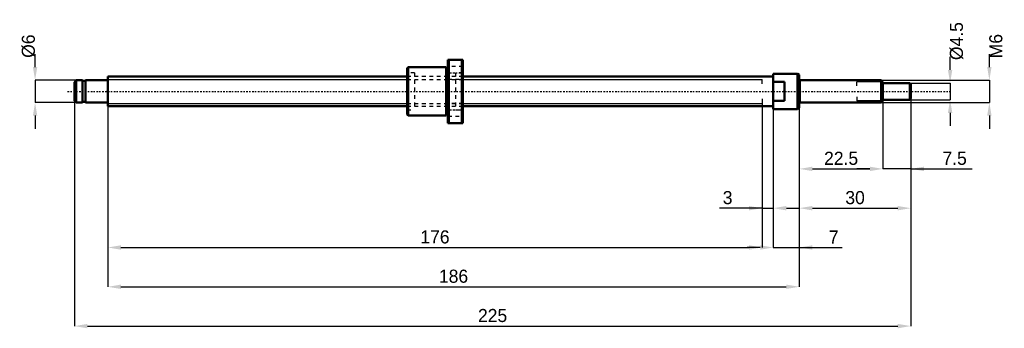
# Model space of a CAD drawing. Header units: millimetres. Extents: x -24 to 241, y -64 to 19.
import ezdxf

# ---------------------------------------------------------------- set-up
doc = ezdxf.new("R2010")
doc.units = ezdxf.units.MM
doc.linetypes.add('Center', pattern=[1.5, 0.45, -0.5, 0.05, -0.5])
doc.linetypes.add('Dashed', pattern=[2, 1, -1])
for name, color, linetype, lineweight in [('2d ConnectionPoints', 7, 'Continuous', 50), ('AM_0', 7, 'Continuous', 50), ('AM_4', 3, 'Continuous', 25), ('AM_5', 3, 'Continuous', 25), ('AM_7', 7, 'Center', 25), ('AM_9', 6, 'Dashed', 25)]:
    doc.layers.add(name, color=color, linetype=linetype, lineweight=lineweight)
doc.dimstyles.new('ISO-25', dxfattribs={"dimtxt": 2.5, "dimasz": 2.5, "dimexe": 1.25, "dimexo": 0.625, "dimtad": 1, "dimtxsty": 'Standard', "dimcen": 2.5, "dimadec": 0, "dimazin": 0, "dimtfac": 1, "dimtmove": 0, "dimatfit": 3, "dimfxl": 0, "dimarcsym": 0})

# ---------------------------------------------------------------- blocks, each defined once
blk = doc.blocks.new('1_BNK_0801_3G0_225LC5Y_Nut_0_in_BNK0801_3G0_225LC5Y_95_5__0')
at = {"layer": 'AM_0'}
for p, q in [((91.5, 8.5), (91.5, -8.5)), ((95.5, 8.5), (91.5, 8.5)), ((91.75, 8.5), (91.75, -8.5)), ((95.25, 8.5), (95.25, -8.5)), ((95.5, 8.5), (95.5, -8.5)), ((80.75, 6.5), (80.5, 6.25)), ((80.5, 6.25), (80.5, -6.25)), ((91, 6.5), (80.75, 6.5)), ((80.75, 6.5), (80.75, -6.5)), ((91, 6.5), (91, -6.5)), ((91.5, 6), (91, 6)), ((80.5, -6.25), (80.75, -6.5)), ((80.75, -6.5), (91, -6.5)), ((91, -6), (91.5, -6)), ((91.5, -8.5), (95.5, -8.5))]:
    blk.add_line(p, q, dxfattribs=at)
at = {"layer": 'AM_7'}
for p, q in [((91.3, 5), (95.7, 5)), ((91.3, -5), (95.7, -5))]:
    blk.add_line(p, q, dxfattribs=at)
at = {"layer": 'AM_9'}
for p, q in [((95.5, 6.7), (91.5, 6.7)), ((82.5, 5), (80.5, 5)), ((82.5, 5), (82.5, -5)), ((93.5, 4), (82.5, 4)), ((91.5, 3.3), (95.5, 3.3)), ((95.5, 5), (93.5, 5)), ((93.5, 5), (93.5, -5)), ((80.5, -5), (82.5, -5)), ((82.5, -4), (93.5, -4)), ((95.5, -3.3), (91.5, -3.3)), ((93.5, -5), (95.5, -5)), ((91.5, -6.7), (95.5, -6.7))]:
    blk.add_line(p, q, dxfattribs=at)
blk = doc.blocks.new('2_BNK_0801_3G0_225LC5Y_Shaft_0_in_BNK0801_3G0_225LC5Y_95_5__0')
at = {"layer": 'AM_0'}
for p, q in [((-8.5, 3), (-9, 2.5)), ((-6.8, 3), (-8.5, 3)), ((-8.5, 3), (-8.5, -3)), ((-6.8, 3), (-6.8, -3)), ((-6, 2.85), (-6.8, 2.85)), ((-0.2, 3), (-6, 3)), ((-6, 3), (-6, -3)), ((80.5, 4), (0, 4)), ((0, 4), (0, -4)), ((179, 4), (95.5, 4)), ((179, 4.75), (179, -4.75)), ((185.5, 4.75), (179, 4.75)), ((186, 4.46), (185.5, 4.75)), ((185.5, 4.75), (185.5, -4.75)), ((186, 4.46), (186, -4.46)), ((208, 3), (186.2, 3)), ((208.5, 2.5), (208, 3)), ((208, 3), (208, -3)), ((-9, 2.5), (-9, -2.5)), ((182, 2.56), (179, 2.56)), ((182, 2.56), (182, -2.56)), ((208.5, 2.5), (208.5, -2.5)), ((215.7, 2.25), (208.5, 2.25)), ((216, 1.95), (215.7, 2.25)), ((215.7, 2.25), (215.7, -2.25)), ((216, 1.95), (216, -1.95)), ((-9, -2.5), (-8.5, -3)), ((179, -2.56), (182, -2.56)), ((208, -3), (208.5, -2.5)), ((208.5, -2.25), (215.7, -2.25)), ((215.7, -2.25), (216, -1.95)), ((-8.5, -3), (-6.8, -3)), ((-6.8, -2.85), (-6, -2.85)), ((-6, -3), (-0.2, -3)), ((0, -4), (80.5, -4)), ((95.5, -4), (179, -4)), ((179, -4.75), (185.5, -4.75)), ((185.5, -4.75), (186, -4.46)), ((186.2, -3), (208, -3))]:
    blk.add_line(p, q, dxfattribs=at)
for centre, start, end in [((-0.2, 3.2), 270, 360), ((186.2, 3.2), 180, 270), ((-0.2, -3.2), 0, 90), ((186.2, -3.2), 90, 180)]:
    blk.add_arc(centre, 0.2, start, end, dxfattribs=at)
at = {"layer": 'AM_4'}
for p, q in [((-0.2, 3), (-0.2, -3)), ((186.2, 3), (186.2, -3))]:
    blk.add_line(p, q, dxfattribs=at)
at = {"layer": 'AM_5'}
for p, q in [((0, 3.23), (80.5, 3.23)), ((95.5, 3.23), (176, 3.23)), ((176, 2), (176, 3.23)), ((208.46, 2.54), (201.5, 2.54)), ((201.5, 1.5), (201.5, 2.54)), ((176, -2), (176, -3.23)), ((201.5, -1.5), (201.5, -2.54)), ((208.46, -2.54), (201.5, -2.54)), ((0, -3.23), (80.5, -3.23)), ((95.5, -3.23), (176, -3.23))]:
    blk.add_line(p, q, dxfattribs=at)
at = {"layer": 'AM_5', "linetype": 'Dashed'}
for p, q in [((80.5, 3.23), (95.5, 3.23)), ((80.5, -3.23), (95.5, -3.23))]:
    blk.add_line(p, q, dxfattribs=at)
at = {"layer": 'AM_7'}
blk.add_line((-10.8, 0), (226.8, 0), dxfattribs=at)
at = {"layer": 'AM_9'}
for p, q in [((95.5, 4), (80.5, 4)), ((80.5, -4), (95.5, -4))]:
    blk.add_line(p, q, dxfattribs=at)
blk = doc.blocks.new('*D3')
at = {"layer": 'AM_5', "color": 0, "lineweight": -2}
for p, q in [((-19.56, 6.52), (-19.56, 10.04)), ((-8.5, 3), (-19.56, 3)), ((-19.56, 3), (-19.56, -3)), ((-8.5, -3), (-19.56, -3)), ((-19.56, -6.52), (-19.56, -10.04))]:
    blk.add_line(p, q, dxfattribs=at)
at = {"layer": 'AM_5', "color": 0}
for points in [[(-20.15, 6.52), (-18.97, 6.52), (-19.56, 3)], [(-18.97, -6.52), (-20.15, -6.52), (-19.56, -3)]]:
    blk.add_solid(points, dxfattribs=at)
at = {"layer": 'Defpoints', "color": 0}
for p in [(-8.5, 3), (-19.56, -3), (-8.5, -3)]:
    blk.add_point(p, dxfattribs=at)
at = {"layer": 'AM_5', "color": 0, "insert": (-21.32, 12.15), "char_height": 3.52, "attachment_point": 5, "rotation": 90}
blk.add_mtext('Ø6', dxfattribs=at)
blk = doc.blocks.new('*D4')
at = {"layer": 'AM_5', "color": 0, "lineweight": -2}
for p, q in [((179, -4.75), (179, -41.94)), ((186, -4.46), (186, -41.94)), ((175.48, -41.94), (171.96, -41.94)), ((179, -41.94), (186, -41.94)), ((186, -41.94), (197.5, -41.94)), ((189.52, -41.94), (193.04, -41.94))]:
    blk.add_line(p, q, dxfattribs=at)
at = {"layer": 'AM_5', "color": 0}
for points in [[(175.48, -42.53), (175.48, -41.35), (179, -41.94)], [(189.52, -41.35), (189.52, -42.53), (186, -41.94)]]:
    blk.add_solid(points, dxfattribs=at)
at = {"layer": 'Defpoints', "color": 0}
for p in [(179, -4.75), (186, -4.46), (186, -41.94)]:
    blk.add_point(p, dxfattribs=at)
at = {"layer": 'AM_5', "color": 0, "insert": (195.27, -39.12), "char_height": 3.52, "attachment_point": 5}
blk.add_mtext('7', dxfattribs=at)
blk = doc.blocks.new('*D5')
at = {"layer": 'AM_5', "color": 0, "lineweight": -2}
for p, q in [((176, -3.23), (176, -31.38)), ((179, -4.75), (179, -31.38)), ((176, -31.38), (164.5, -31.38)), ((172.48, -31.38), (168.96, -31.38)), ((176, -31.38), (179, -31.38)), ((182.52, -31.38), (186.04, -31.38))]:
    blk.add_line(p, q, dxfattribs=at)
at = {"layer": 'AM_5', "color": 0}
for points in [[(172.48, -31.97), (172.48, -30.79), (176, -31.38)], [(182.52, -30.79), (182.52, -31.97), (179, -31.38)]]:
    blk.add_solid(points, dxfattribs=at)
at = {"layer": 'Defpoints', "color": 0}
for p in [(176, -3.23), (179, -4.75), (179, -31.38)]:
    blk.add_point(p, dxfattribs=at)
at = {"layer": 'AM_5', "color": 0, "insert": (166.73, -28.56), "char_height": 3.52, "attachment_point": 5}
blk.add_mtext('3', dxfattribs=at)
blk = doc.blocks.new('*D6')
at = {"layer": 'AM_5', "color": 0, "lineweight": -2}
for p, q in [((0, -4), (0, -41.94)), ((176, -3.23), (176, -41.94)), ((3.52, -41.94), (172.48, -41.94))]:
    blk.add_line(p, q, dxfattribs=at)
at = {"layer": 'AM_5', "color": 0}
for points in [[(3.52, -41.35), (3.52, -42.53), (0, -41.94)], [(172.48, -42.53), (172.48, -41.35), (176, -41.94)]]:
    blk.add_solid(points, dxfattribs=at)
at = {"layer": 'Defpoints', "color": 0}
for p in [(0, -4), (176, -3.23), (176, -41.94)]:
    blk.add_point(p, dxfattribs=at)
at = {"layer": 'AM_5', "color": 0, "insert": (88, -39.12), "char_height": 3.52, "attachment_point": 5}
blk.add_mtext('176', dxfattribs=at)
blk = doc.blocks.new('*D7')
at = {"layer": 'AM_5', "color": 0, "lineweight": -2}
for p, q in [((0, -4), (0, -52.5)), ((186, -4.46), (186, -52.5)), ((3.52, -52.5), (182.48, -52.5))]:
    blk.add_line(p, q, dxfattribs=at)
at = {"layer": 'AM_5', "color": 0}
for points in [[(3.52, -51.91), (3.52, -53.09), (0, -52.5)], [(182.48, -53.09), (182.48, -51.91), (186, -52.5)]]:
    blk.add_solid(points, dxfattribs=at)
at = {"layer": 'Defpoints', "color": 0}
for p in [(0, -4), (186, -4.46), (186, -52.5)]:
    blk.add_point(p, dxfattribs=at)
at = {"layer": 'AM_5', "color": 0, "insert": (93, -49.68), "char_height": 3.52, "attachment_point": 5}
blk.add_mtext('186', dxfattribs=at)
blk = doc.blocks.new('*D8')
at = {"layer": 'AM_5', "color": 0, "lineweight": -2}
for p, q in [((-9, -2.5), (-9, -63.06)), ((216, -1.95), (216, -63.06)), ((-5.48, -63.06), (212.48, -63.06))]:
    blk.add_line(p, q, dxfattribs=at)
at = {"layer": 'AM_5', "color": 0}
for points in [[(-5.48, -62.47), (-5.48, -63.65), (-9, -63.06)], [(212.48, -63.65), (212.48, -62.47), (216, -63.06)]]:
    blk.add_solid(points, dxfattribs=at)
at = {"layer": 'Defpoints', "color": 0}
for p in [(-9, -2.5), (216, -1.95), (216, -63.06)]:
    blk.add_point(p, dxfattribs=at)
at = {"layer": 'AM_5', "color": 0, "insert": (103.5, -60.24), "char_height": 3.52, "attachment_point": 5}
blk.add_mtext('225', dxfattribs=at)
blk = doc.blocks.new('*D9')
at = {"layer": 'AM_5', "color": 0, "lineweight": -2}
for p, q in [((208.5, -2.25), (208.5, -20.82)), ((216, -1.95), (216, -20.82)), ((204.98, -20.82), (201.46, -20.82)), ((216, -20.82), (208.5, -20.82)), ((216, -20.82), (232.53, -20.82)), ((219.52, -20.82), (223.04, -20.82))]:
    blk.add_line(p, q, dxfattribs=at)
at = {"layer": 'AM_5', "color": 0}
for points in [[(204.98, -21.41), (204.98, -20.23), (208.5, -20.82)], [(219.52, -20.23), (219.52, -21.41), (216, -20.82)]]:
    blk.add_solid(points, dxfattribs=at)
at = {"layer": 'Defpoints', "color": 0}
for p in [(208.5, -2.25), (216, -1.95), (208.5, -20.82)]:
    blk.add_point(p, dxfattribs=at)
at = {"layer": 'AM_5', "color": 0, "insert": (227.78, -18), "char_height": 3.52, "attachment_point": 5}
blk.add_mtext('7.5', dxfattribs=at)
blk = doc.blocks.new('*D10')
at = {"layer": 'AM_5', "color": 0, "lineweight": -2}
for p, q in [((208.5, -2.25), (208.5, -20.82)), ((186, -4.46), (186, -20.82)), ((189.52, -20.82), (204.98, -20.82))]:
    blk.add_line(p, q, dxfattribs=at)
at = {"layer": 'AM_5', "color": 0}
for points in [[(189.52, -20.23), (189.52, -21.41), (186, -20.82)], [(204.98, -21.41), (204.98, -20.23), (208.5, -20.82)]]:
    blk.add_solid(points, dxfattribs=at)
at = {"layer": 'Defpoints', "color": 0}
for p in [(208.5, -2.25), (186, -4.46), (208.5, -20.82)]:
    blk.add_point(p, dxfattribs=at)
at = {"layer": 'AM_5', "color": 0, "insert": (197.25, -18), "char_height": 3.52, "attachment_point": 5}
blk.add_mtext('22.5', dxfattribs=at)
blk = doc.blocks.new('*D11')
at = {"layer": 'AM_5', "color": 0, "lineweight": -2}
for p, q in [((216, -1.95), (216, -31.38)), ((186, -4.46), (186, -31.38)), ((189.52, -31.38), (212.48, -31.38))]:
    blk.add_line(p, q, dxfattribs=at)
at = {"layer": 'AM_5', "color": 0}
for points in [[(189.52, -30.79), (189.52, -31.97), (186, -31.38)], [(212.48, -31.97), (212.48, -30.79), (216, -31.38)]]:
    blk.add_solid(points, dxfattribs=at)
at = {"layer": 'Defpoints', "color": 0}
for p in [(216, -1.95), (186, -4.46), (216, -31.38)]:
    blk.add_point(p, dxfattribs=at)
at = {"layer": 'AM_5', "color": 0, "insert": (201, -28.56), "char_height": 3.52, "attachment_point": 5}
blk.add_mtext('30', dxfattribs=at)
blk = doc.blocks.new('*D12')
at = {"layer": 'AM_5', "color": 0, "lineweight": -2}
for p, q in [((226.56, 5.77), (226.56, 9.29)), ((215.7, 2.25), (226.56, 2.25)), ((226.56, 2.25), (226.56, -2.25)), ((215.7, -2.25), (226.56, -2.25)), ((226.56, -5.77), (226.56, -9.29))]:
    blk.add_line(p, q, dxfattribs=at)
at = {"layer": 'AM_5', "color": 0}
for points in [[(225.97, 5.77), (227.15, 5.77), (226.56, 2.25)], [(227.15, -5.77), (225.97, -5.77), (226.56, -2.25)]]:
    blk.add_solid(points, dxfattribs=at)
at = {"layer": 'Defpoints', "color": 0}
for p in [(215.7, 2.25), (215.7, -2.25), (226.56, -2.25)]:
    blk.add_point(p, dxfattribs=at)
at = {"layer": 'AM_5', "color": 0, "insert": (228.32, 13.51), "char_height": 3.52, "attachment_point": 5, "rotation": 90}
blk.add_mtext('Ø4.5', dxfattribs=at)
blk = doc.blocks.new('*D13')
at = {"layer": 'AM_5', "color": 0, "lineweight": -2}
for p, q in [((237.12, 6.52), (237.12, 10.04)), ((208, 3), (237.12, 3)), ((237.12, 3), (237.12, -3)), ((208, -3), (237.12, -3)), ((237.12, -6.52), (237.12, -10.04))]:
    blk.add_line(p, q, dxfattribs=at)
at = {"layer": 'AM_5', "color": 0}
for points in [[(236.53, 6.52), (237.71, 6.52), (237.12, 3)], [(237.71, -6.52), (236.53, -6.52), (237.12, -3)]]:
    blk.add_solid(points, dxfattribs=at)
at = {"layer": 'Defpoints', "color": 0}
for p in [(208, 3), (208, -3), (237.12, -3)]:
    blk.add_point(p, dxfattribs=at)
at = {"layer": 'AM_5', "color": 0, "insert": (238.88, 12.15), "char_height": 3.52, "attachment_point": 5, "rotation": 90}
blk.add_mtext('M6', dxfattribs=at)

msp = doc.modelspace()

# ---------------------------------------------------------------- linework, layer by layer
at = {"layer": '2d ConnectionPoints'}
for p in [(0, 0), (182, 0)]:
    msp.add_point(p, dxfattribs=at)

# ---------------------------------------------------------------- block references
for name in ['1_BNK_0801_3G0_225LC5Y_Nut_0_in_BNK0801_3G0_225LC5Y_95_5__0', '2_BNK_0801_3G0_225LC5Y_Shaft_0_in_BNK0801_3G0_225LC5Y_95_5__0']:
    msp.add_blockref(name, (0, 0))

# ---------------------------------------------------------------- dimensions: what is measured, and where the dimension line sits
at = {"layer": 'AM_5'}
for base, p1, p2, text, picture, middle in [((226.56, -2.25), (215.7, 2.25), (215.7, -2.25), 'Ø4.5', '*D12', (228.32, 13.514)), ((-19.56, -3), (-8.5, 3), (-8.5, -3), 'Ø6', '*D3', (-21.32, 12.152)), ((237.12, -3), (208, 3), (208, -3), 'M6', '*D13', (238.88, 12.152))]:
    dim = msp.add_linear_dim(base=base, p1=p1, p2=p2, angle=90, text=text, dimstyle='ISO-25', override={"dimtxt": 3.52, "dimasz": 3.52, "dimexe": 0, "dimexo": 0, "dimgap": 1.056}, dxfattribs=at)
    dim.commit()
    dim.dimension.update_dxf_attribs({"geometry": picture, "text_midpoint": middle, "dimtype": 160, "text_rotation": 90})
for base, p1, p2, text, picture, middle in [((216, -63.06), (-9, -2.5), (216, -1.95), '225', '*D8', (103.5, -63.06)), ((216, -31.38), (186, -4.461), (216, -1.95), '30', '*D11', (201, -31.38)), ((208.5, -20.82), (186, -4.461), (208.5, -2.25), '22.5', '*D10', (197.25, -20.82)), ((208.5, -20.82), (216, -1.95), (208.5, -2.25), '7.5', '*D9', (227.784, -20.82)), ((176, -41.94), (0, -4), (176, -3.233), '176', '*D6', (88, -41.94)), ((186, -52.5), (0, -4), (186, -4.461), '186', '*D7', (93, -52.5)), ((179, -31.38), (176, -3.233), (179, -4.75), '3', '*D5', (166.731, -31.38)), ((186, -41.94), (179, -4.75), (186, -4.461), '7', '*D4', (195.269, -41.94))]:
    dim = msp.add_linear_dim(base=base, p1=p1, p2=p2, text=text, dimstyle='ISO-25', override={"dimtxt": 3.52, "dimasz": 3.52, "dimexe": 0, "dimexo": 0, "dimgap": 1.056}, dxfattribs=at)
    dim.commit()
    dim.dimension.update_dxf_attribs({"geometry": picture, "text_midpoint": middle, "dimtype": 160})

doc.saveas('drawing.dxf')
